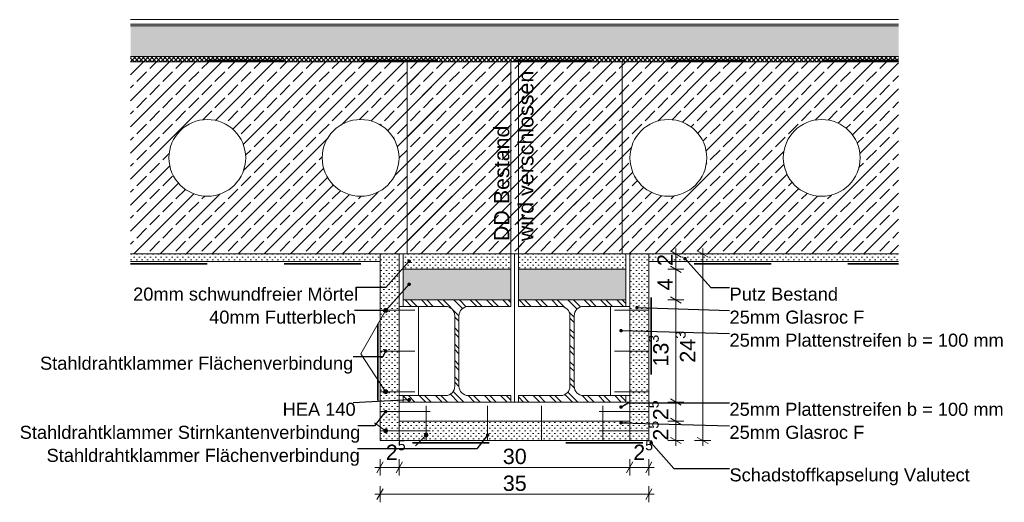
# Model space of a CAD drawing. Header units: metres. Extents: x 0 to 114, y 1 to 7.
# Tile 34 of 50: x 51.245 to 52.527, y 1.3 to 1.929. Entities that reach past the tile are written whole.
import ezdxf

# ---------------------------------------------------------------- set-up
doc = ezdxf.new("R2010")
doc.units = ezdxf.units.M
doc.header["$MEASUREMENT"] = 0
doc.linetypes.add('Strichlinie eng', pattern=[0.023, 0.015, -0.008])
for name, color, linetype in [('152 - Bemaßung_ Beschriftung.Ausbau', 7, 'Continuous'), ('301 - Elemente.Linie', 7, 'Continuous'), ('603 - Struktur.Bodenplatte_ Decke Roh', 7, 'Continuous'), ('650 - Abdeckung.Fußboden Aufbau', 7, 'Continuous'), ('Neubau_606 - Struktur.Wand Innen Ausbau', 7, 'Continuous'), ('Neubau_608 - Struktur.Träger', 7, 'Continuous')]:
    doc.layers.add(name, color=color, linetype=linetype)
doc.styles.add('ERSTELLTER_STIL_1', font='txt')
doc.dimstyles.new('ERSTELLTER_STIL__1', dxfattribs={"dimtxt": 0.02, "dimasz": 0.01064, "dimexe": 0.18, "dimexo": 0.0625, "dimgap": 0, "dimtad": 1, "dimtih": 1, "dimtoh": 1, "dimzin": 0, "dimdsep": 46, "dimtxsty": 'ERSTELLTER_STIL_1', "dimblk": 'ARROWHEAD_2', "dimblk1": 'ARROWHEAD_2', "dimblk2": 'ARROWHEAD_2', "dimcen": 0.09, "dimse1": 1, "dimse2": 1, "dimclrd": 7, "dimclre": 7, "dimclrt": 7, "dimazin": 0, "dimtfac": 1, "dimtdec": 4, "dimtmove": 0, "dimatfit": 3, "dimfxl": 1, "dimtolj": 1, "dimtzin": 0, "dimarcsym": 0})
doc.dimstyles.new('ERSTELLTER_STIL__2', dxfattribs={"dimtxt": 0.02, "dimasz": 0.01064, "dimexe": 0.18, "dimexo": 0.0625, "dimgap": 0, "dimtad": 1, "dimzin": 0, "dimdsep": 46, "dimtxsty": 'ERSTELLTER_STIL_1', "dimblk": 'ARROWHEAD_2', "dimblk1": 'ARROWHEAD_2', "dimblk2": 'ARROWHEAD_2', "dimcen": 0.09, "dimse1": 1, "dimse2": 1, "dimclrd": 7, "dimclre": 7, "dimclrt": 7, "dimazin": 0, "dimtfac": 1, "dimtdec": 4, "dimtmove": 0, "dimatfit": 3, "dimfxl": 1, "dimtolj": 1, "dimtzin": 0, "dimarcsym": 0})
doc.dimstyles.new('ERSTELLTER_STIL__3', dxfattribs={"dimtxt": 0.18, "dimasz": 0.00912, "dimexe": 0.18, "dimexo": 0.0625, "dimgap": 0, "dimtad": 0, "dimtih": 1, "dimtoh": 1, "dimdec": 4, "dimzin": 0, "dimdsep": 46, "dimcen": 0.09, "dimadec": 0, "dimazin": 0, "dimtfac": 1, "dimtdec": 4, "dimtmove": 0, "dimatfit": 3, "dimldrblk": 'ARROWHEAD_11', "dimfxl": 1, "dimtolj": 1, "dimtzin": 0, "dimarcsym": 0})
doc.dimstyles.new('ERSTELLTER_STIL__4', dxfattribs={"dimtxt": 0.02, "dimasz": 0.01064, "dimexe": 0.18, "dimexo": 0.0625, "dimgap": 0, "dimtad": 1, "dimzin": 0, "dimdsep": 46, "dimtxsty": 'ERSTELLTER_STIL_1', "dimblk": 'ARROWHEAD_2', "dimblk1": 'ARROWHEAD_2', "dimblk2": 'ARROWHEAD_2', "dimcen": 0.09, "dimse1": 1, "dimse2": 1, "dimclrd": 7, "dimclre": 7, "dimclrt": 7, "dimazin": 0, "dimtfac": 1, "dimtdec": 4, "dimtmove": 2, "dimatfit": 3, "dimfxl": 1, "dimtolj": 1, "dimtzin": 0, "dimarcsym": 0})
doc.dimstyles.new('ERSTELLTER_STIL__5', dxfattribs={"dimtxt": 0.02, "dimasz": 0.01064, "dimexe": 0.18, "dimexo": 0.0625, "dimgap": 0, "dimtad": 1, "dimtih": 1, "dimtoh": 1, "dimzin": 0, "dimdsep": 46, "dimtxsty": 'ERSTELLTER_STIL_1', "dimblk": 'ARROWHEAD_2', "dimblk1": 'ARROWHEAD_2', "dimblk2": 'ARROWHEAD_2', "dimcen": 0.09, "dimse1": 1, "dimse2": 1, "dimclrd": 7, "dimclre": 7, "dimclrt": 7, "dimazin": 0, "dimtfac": 1, "dimtdec": 4, "dimtmove": 2, "dimatfit": 3, "dimfxl": 1, "dimtolj": 1, "dimtzin": 0, "dimarcsym": 0})
pattern_1 = [(135, (9.692068, -8.071143), (0.0106066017, 0.0106066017), []), (135, (9.688532, -8.074678), (0.0106066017, 0.0106066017), [])]
pattern_2 = [(45, (9.692068, -8.071143), (-0.0035355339, 0.0035355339), [0, -0.005])]
pattern_3 = [(45, (9.692068, -8.071143), (-0.016970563, 0.016970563), []), (45, (9.683583, -8.062658), (-0.016970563, 0.016970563), [0.018, -0.006])]

# ---------------------------------------------------------------- blocks, each defined once
blk = doc.blocks.new('*D138', base_point=(9.6921, -8.0711))
at = {"layer": '152 - Bemaßung_ Beschriftung.Ausbau', "color": 7, "linetype": 'Continuous', "lineweight": 5}
for p, q in [((52.1096, 1.4059), (52.0886, 1.4059)), ((52.0921, 1.4099), (52.1061, 1.4018)), ((52.0991, 1.3809), (52.0991, 1.4059)), ((52.0921, 1.3849), (52.1061, 1.3768)), ((52.1096, 1.3809), (52.0886, 1.3809)), ((52.0991, 1.374), (52.0991, 1.3809))]:
    blk.add_line(p, q, dxfattribs=at)
at = {"layer": '152 - Bemaßung_ Beschriftung.Ausbau', "color": 7, "lineweight": 5, "insert": (52.0953, 1.3807), "char_height": 0.02, "attachment_point": 7, "rotation": 90, "style": 'ERSTELLTER_STIL_1'}
blk.add_mtext('\\A1;{\\pql;\\fArial|b0|i0|c0|p38;2\\fArial|b0|i0|c0|p38;\\A1{\\H.66x;\\S5^  ;}}', dxfattribs=at)
blk = doc.blocks.new('ARROWHEAD_2')
at = {"color": 0, "linetype": 'Continuous', "lineweight": 0}
for p, q in [((0, 0), (-1, 0)), ((-0.38, -0.66), (0.38, 0.66))]:
    blk.add_line(p, q, dxfattribs=at)
blk = doc.blocks.new('*D139', base_point=(9.6921, -8.0711))
at = {"layer": '152 - Bemaßung_ Beschriftung.Ausbau', "color": 7, "linetype": 'Continuous', "lineweight": 5}
for p, q in [((52.1096, 1.4309), (52.0886, 1.4309)), ((52.0921, 1.4349), (52.1061, 1.4268)), ((52.0991, 1.4059), (52.0991, 1.4309)), ((52.1096, 1.4059), (52.0886, 1.4059)), ((52.0921, 1.4099), (52.1061, 1.4018))]:
    blk.add_line(p, q, dxfattribs=at)
at = {"layer": '152 - Bemaßung_ Beschriftung.Ausbau', "color": 7, "lineweight": 5, "insert": (52.0953, 1.4073), "char_height": 0.02, "attachment_point": 7, "rotation": 90, "style": 'ERSTELLTER_STIL_1'}
blk.add_mtext('\\A1;{\\pql;\\fArial|b0|i0|c0|p38;2\\fArial|b0|i0|c0|p38;\\A1{\\H.66x;\\S5^  ;}}', dxfattribs=at)
blk = doc.blocks.new('*D140', base_point=(9.6921, -8.0711))
at = {"layer": '152 - Bemaßung_ Beschriftung.Ausbau', "color": 7, "linetype": 'Continuous', "lineweight": 5}
for p, q in [((52.0921, 1.5679), (52.1061, 1.5598)), ((52.1096, 1.5639), (52.0886, 1.5639)), ((52.0991, 1.4309), (52.0991, 1.5639)), ((52.1096, 1.4309), (52.0886, 1.4309)), ((52.0921, 1.4349), (52.1061, 1.4268))]:
    blk.add_line(p, q, dxfattribs=at)
at = {"layer": '152 - Bemaßung_ Beschriftung.Ausbau', "color": 7, "lineweight": 5, "insert": (52.0954, 1.4772), "char_height": 0.02, "attachment_point": 7, "rotation": 90, "style": 'ERSTELLTER_STIL_1'}
blk.add_mtext('\\A1;{\\pql;\\fArial|b0|i0|c0|p38;13\\fArial|b0|i0|c0|p38;\\A1{\\H.66x;\\S3^  ;}}', dxfattribs=at)
blk = doc.blocks.new('*D141', base_point=(9.6921, -8.0711))
at = {"layer": '152 - Bemaßung_ Beschriftung.Ausbau', "color": 7, "linetype": 'Continuous', "lineweight": 5}
for p, q in [((52.1096, 1.6039), (52.0886, 1.6039)), ((52.0921, 1.6079), (52.1061, 1.5998)), ((52.0991, 1.5639), (52.0991, 1.6039)), ((52.0921, 1.5679), (52.1061, 1.5598)), ((52.1096, 1.5639), (52.0886, 1.5639))]:
    blk.add_line(p, q, dxfattribs=at)
at = {"layer": '152 - Bemaßung_ Beschriftung.Ausbau', "color": 7, "lineweight": 5, "insert": (52.0951, 1.5763), "char_height": 0.02, "attachment_point": 7, "rotation": 90, "style": 'ERSTELLTER_STIL_1'}
blk.add_mtext('\\A1;{\\pql;\\fArial|b0|i0|c0|p38;4}', dxfattribs=at)
blk = doc.blocks.new('*D142', base_point=(9.6921, -8.0711))
at = {"layer": '152 - Bemaßung_ Beschriftung.Ausbau', "color": 7, "linetype": 'Continuous', "lineweight": 5}
for p, q in [((52.0991, 1.6239), (52.0991, 1.6307)), ((52.1096, 1.6239), (52.0886, 1.6239)), ((52.1061, 1.6198), (52.0921, 1.6279)), ((52.0991, 1.6039), (52.0991, 1.6239)), ((52.1096, 1.6039), (52.0886, 1.6039)), ((52.0921, 1.6079), (52.1061, 1.5998))]:
    blk.add_line(p, q, dxfattribs=at)
at = {"layer": '152 - Bemaßung_ Beschriftung.Ausbau', "color": 7, "lineweight": 5, "insert": (52.0951, 1.6081), "char_height": 0.02, "attachment_point": 7, "rotation": 90, "style": 'ERSTELLTER_STIL_1'}
blk.add_mtext('\\A1;{\\pql;\\fArial|b0|i0|c0|p38;2}', dxfattribs=at)
blk = doc.blocks.new('*D143', base_point=(9.6921, -8.0711))
at = {"layer": '152 - Bemaßung_ Beschriftung.Ausbau', "color": 7, "linetype": 'Continuous', "lineweight": 5}
for p, q in [((51.7181, 1.3529), (51.71, 1.3389)), ((51.7141, 1.3354), (51.7141, 1.3564)), ((51.7431, 1.3529), (51.735, 1.3389)), ((51.7391, 1.3354), (51.7391, 1.3564)), ((51.7072, 1.3459), (51.7141, 1.3459)), ((51.7141, 1.3459), (51.7391, 1.3459))]:
    blk.add_line(p, q, dxfattribs=at)
at = {"layer": '152 - Bemaßung_ Beschriftung.Ausbau', "color": 7, "lineweight": 5, "insert": (51.7215, 1.3496), "char_height": 0.02, "attachment_point": 7, "style": 'ERSTELLTER_STIL_1'}
blk.add_mtext('\\A1;{\\pql;\\fArial|b0|i0|c0|p38;2\\fArial|b0|i0|c0|p38;\\A1{\\H.66x;\\S5^  ;}}', dxfattribs=at)
blk = doc.blocks.new('*D144', base_point=(9.6921, -8.0711))
at = {"layer": '152 - Bemaßung_ Beschriftung.Ausbau', "color": 7, "linetype": 'Continuous', "lineweight": 5}
for p, q in [((51.7431, 1.3529), (51.735, 1.3389)), ((51.7391, 1.3354), (51.7391, 1.3564)), ((52.0431, 1.3529), (52.035, 1.3389)), ((52.0391, 1.3354), (52.0391, 1.3564)), ((51.7391, 1.3459), (52.0391, 1.3459))]:
    blk.add_line(p, q, dxfattribs=at)
at = {"layer": '152 - Bemaßung_ Beschriftung.Ausbau', "color": 7, "lineweight": 5, "insert": (51.8739, 1.3499), "char_height": 0.02, "attachment_point": 7, "style": 'ERSTELLTER_STIL_1'}
blk.add_mtext('\\A1;{\\pql;\\fArial|b0|i0|c0|p38;30}', dxfattribs=at)
blk = doc.blocks.new('*D145', base_point=(9.6921, -8.0711))
at = {"layer": '152 - Bemaßung_ Beschriftung.Ausbau', "color": 7, "linetype": 'Continuous', "lineweight": 5}
for p, q in [((52.0431, 1.3529), (52.035, 1.3389)), ((52.0391, 1.3354), (52.0391, 1.3564)), ((52.06, 1.3389), (52.0681, 1.3529)), ((52.0641, 1.3354), (52.0641, 1.3564)), ((52.0391, 1.3459), (52.0641, 1.3459)), ((52.0641, 1.3459), (52.0709, 1.3459))]:
    blk.add_line(p, q, dxfattribs=at)
at = {"layer": '152 - Bemaßung_ Beschriftung.Ausbau', "color": 7, "lineweight": 5, "insert": (52.0437, 1.3496), "char_height": 0.02, "attachment_point": 7, "style": 'ERSTELLTER_STIL_1'}
blk.add_mtext('\\A1;{\\pql;\\fArial|b0|i0|c0|p38;2\\fArial|b0|i0|c0|p38;\\A1{\\H.66x;\\S5^  ;}}', dxfattribs=at)
blk = doc.blocks.new('*D146', base_point=(9.6921, -8.0711))
at = {"layer": '152 - Bemaßung_ Beschriftung.Ausbau', "color": 7, "linetype": 'Continuous', "lineweight": 5}
for p, q in [((51.7141, 1.3004), (51.7141, 1.3214)), ((52.0641, 1.3004), (52.0641, 1.3214)), ((51.7072, 1.3109), (51.7141, 1.3109)), ((51.7181, 1.3179), (51.71, 1.3039)), ((51.7141, 1.3109), (52.0641, 1.3109)), ((52.06, 1.3039), (52.0681, 1.3179)), ((52.0641, 1.3109), (52.0709, 1.3109))]:
    blk.add_line(p, q, dxfattribs=at)
at = {"layer": '152 - Bemaßung_ Beschriftung.Ausbau', "color": 7, "lineweight": 5, "insert": (51.8739, 1.3149), "char_height": 0.02, "attachment_point": 7, "style": 'ERSTELLTER_STIL_1'}
blk.add_mtext('\\A1;{\\pql;\\fArial|b0|i0|c0|p38;35}', dxfattribs=at)
blk = doc.blocks.new('*D147', base_point=(9.6921, -8.0711))
at = {"layer": '152 - Bemaßung_ Beschriftung.Ausbau', "color": 7, "linetype": 'Continuous', "lineweight": 5}
for p, q in [((52.1341, 1.6239), (52.1341, 1.6307)), ((52.1446, 1.6239), (52.1236, 1.6239)), ((52.1411, 1.6198), (52.1271, 1.6279)), ((52.1341, 1.3809), (52.1341, 1.6239)), ((52.1271, 1.3849), (52.1411, 1.3768)), ((52.1446, 1.3809), (52.1236, 1.3809)), ((52.1341, 1.374), (52.1341, 1.3809))]:
    blk.add_line(p, q, dxfattribs=at)
at = {"layer": '152 - Bemaßung_ Beschriftung.Ausbau', "color": 7, "lineweight": 5, "insert": (52.1303, 1.4822), "char_height": 0.02, "attachment_point": 7, "rotation": 90, "style": 'ERSTELLTER_STIL_1'}
blk.add_mtext('\\A1;{\\pql;\\fArial|b0|i0|c0|p38;24\\fArial|b0|i0|c0|p38;\\A1{\\H.66x;\\S3^  ;}}', dxfattribs=at)
blk = doc.blocks.new('ARROWHEAD_11')
at = {"color": 0, "linetype": 'Continuous', "lineweight": 0}
blk.add_line((0, 0), (-1, 0), dxfattribs=at)
at = {"color": 0, "linetype": 'Continuous', "lineweight": 0, "const_width": 0.25, "flags": 128}
blk.add_lwpolyline([(-0.125, 0, 1), (0.125, 0, 1)], format="xyb", close=True, dxfattribs=at)

msp = doc.modelspace()

# ---------------------------------------------------------------- hatches: boundary and pattern name
at = {"linetype": 'Continuous', "lineweight": 5}
h = msp.add_hatch(dxfattribs=at)
h.set_pattern_fill('Metall__Stahl_0008', color=1, style=0, pattern_type=2)
h.set_pattern_definition(pattern_1)
h.paths.add_polyline_path([(51.8841, 1.5639), (51.7441, 1.5639), (51.7441, 1.5554), (51.7993, 1.5554, -0.414214), (51.8113, 1.5434), (51.8113, 1.4514, -0.414214), (51.7993, 1.4394), (51.7441, 1.4394), (51.7441, 1.4309), (51.8841, 1.4309), (51.8841, 1.4394), (51.8288, 1.4394, -0.414214), (51.8168, 1.4514), (51.8168, 1.5434, -0.414214), (51.8288, 1.5554), (51.8841, 1.5554)])
h = msp.add_hatch(dxfattribs=at)
h.set_pattern_fill('Metall__Stahl_0008', color=1, style=0, pattern_type=2)
h.set_pattern_definition(pattern_1)
h.paths.add_polyline_path([(52.0341, 1.5639), (51.8941, 1.5639), (51.8941, 1.5554), (51.9493, 1.5554, -0.414214), (51.9613, 1.5434), (51.9613, 1.4514, -0.414214), (51.9493, 1.4394), (51.8941, 1.4394), (51.8941, 1.4309), (52.0341, 1.4309), (52.0341, 1.4394), (51.9788, 1.4394, -0.414214), (51.9668, 1.4514), (51.9668, 1.5434, -0.414214), (51.9788, 1.5554), (52.0341, 1.5554)])
at = {"layer": '152 - Bemaßung_ Beschriftung.Ausbau', "linetype": 'Continuous', "lineweight": 0, "true_color": 0x000000}
for points in [[(51.7188, 1.5504), (51.719, 1.5494), (51.7196, 1.5486), (51.7204, 1.548), (51.7213, 1.5479), (51.7223, 1.548), (51.7231, 1.5486), (51.7237, 1.5494), (51.7238, 1.5504), (51.7237, 1.5513), (51.7231, 1.5521), (51.7223, 1.5527), (51.7213, 1.5529), (51.7204, 1.5527), (51.7196, 1.5521), (51.719, 1.5513)], [(51.7188, 1.4444), (51.719, 1.4434), (51.7196, 1.4426), (51.7204, 1.442), (51.7213, 1.4419), (51.7223, 1.442), (51.7231, 1.4426), (51.7237, 1.4434), (51.7238, 1.4444), (51.7237, 1.4453), (51.7231, 1.4461), (51.7223, 1.4467), (51.7213, 1.4469), (51.7204, 1.4467), (51.7196, 1.4461), (51.719, 1.4453)], [(51.7188, 1.3934), (51.719, 1.3924), (51.7196, 1.3916), (51.7204, 1.391), (51.7213, 1.3909), (51.7223, 1.391), (51.7231, 1.3916), (51.7237, 1.3924), (51.7238, 1.3934), (51.7237, 1.3943), (51.7231, 1.3951), (51.7223, 1.3957), (51.7213, 1.3959), (51.7204, 1.3957), (51.7196, 1.3951), (51.719, 1.3943)], [(51.7716, 1.3879), (51.7718, 1.387), (51.7723, 1.3862), (51.7731, 1.3856), (51.7741, 1.3854), (51.775, 1.3856), (51.7758, 1.3862), (51.7764, 1.387), (51.7766, 1.3879), (51.7764, 1.3889), (51.7758, 1.3897), (51.775, 1.3902), (51.7741, 1.3904), (51.7731, 1.3902), (51.7723, 1.3897), (51.7718, 1.3889)]]:
    msp.add_hatch(color=18, dxfattribs=at).paths.add_polyline_path(points)
at = {"layer": '603 - Struktur.Bodenplatte_ Decke Roh', "linetype": 'Continuous', "lineweight": 5}
h = msp.add_hatch(dxfattribs=at)
h.set_pattern_fill('Beton__Stahlbeton_0008', style=0, pattern_type=2)
h.set_pattern_definition(pattern_3)
h.paths.add_polyline_path([(51.3891, 1.6239), (51.8841, 1.6239), (51.8841, 1.8739), (51.3891, 1.8739)])
h.paths.add_polyline_path([(51.6891, 1.6989, 0.414214), (51.7391, 1.7489, 0.414214), (51.6891, 1.7989, 0.414214), (51.6391, 1.7489, 0.414214)], flags=0)
h.paths.add_polyline_path([(51.4891, 1.7989, -0.414214), (51.5391, 1.7489, -0.414214), (51.4891, 1.6989, -0.414214), (51.4391, 1.7489, -0.414214)], flags=0)
h = msp.add_hatch(dxfattribs=at)
h.set_pattern_fill('Beton__Stahlbeton_0008', color=1, style=0, pattern_type=2)
h.set_pattern_definition(pattern_3)
h.paths.add_polyline_path([(51.7491, 1.8739), (51.7491, 1.6239), (52.0291, 1.6239), (52.0291, 1.8739)])
h = msp.add_hatch(dxfattribs=at)
h.set_pattern_fill('Beton__Stahlbeton_0008', style=0, pattern_type=2)
h.set_pattern_definition(pattern_3)
h.paths.add_polyline_path([(52.3891, 1.6239), (51.8941, 1.6239), (51.8941, 1.8739), (52.3891, 1.8739)])
h.paths.add_polyline_path([(52.0891, 1.6989, -0.414214), (52.0391, 1.7489, -0.414214), (52.0891, 1.7989, -0.414214), (52.1391, 1.7489, -0.414214)], flags=0)
h.paths.add_polyline_path([(52.2891, 1.7989, 0.414214), (52.2391, 1.7489, 0.414214), (52.2891, 1.6989, 0.414214), (52.3391, 1.7489, 0.414214)], flags=0)
h = msp.add_hatch(dxfattribs=at)
h.set_pattern_fill('Gips_0008', style=0, pattern_type=2)
h.set_pattern_definition(pattern_2)
h.paths.add_polyline_path([(51.3891, 1.6139), (51.7141, 1.6139), (51.7141, 1.6239), (51.3891, 1.6239)])
h = msp.add_hatch(dxfattribs=at)
h.set_pattern_fill('Gips_0008', color=1, style=0, pattern_type=2)
h.set_pattern_definition(pattern_2)
h.paths.add_polyline_path([(51.7441, 1.6239), (51.7441, 1.6039), (51.8841, 1.6039), (51.8841, 1.6239)])
h = msp.add_hatch(dxfattribs=at)
h.set_pattern_fill('Gips_0008', color=1, style=0, pattern_type=2)
h.set_pattern_definition(pattern_2)
h.paths.add_polyline_path([(51.8941, 1.6239), (51.8941, 1.6039), (52.0341, 1.6039), (52.0341, 1.6239)])
h = msp.add_hatch(dxfattribs=at)
h.set_pattern_fill('Gips_0008', style=0, pattern_type=2)
h.set_pattern_definition(pattern_2)
h.paths.add_polyline_path([(52.0641, 1.6139), (52.3891, 1.6139), (52.3891, 1.6239), (52.0641, 1.6239)])
at = {"layer": '603 - Struktur.Bodenplatte_ Decke Roh', "linetype": 'Continuous', "lineweight": 0, "true_color": 0xffbfbf}
for points in [[(51.7441, 1.6039), (51.8841, 1.6039), (51.8841, 1.5639), (51.7441, 1.5639)], [(51.8941, 1.6039), (52.0341, 1.6039), (52.0341, 1.5639), (51.8941, 1.5639)]]:
    msp.add_hatch(color=254, dxfattribs=at).paths.add_polyline_path(points)
at = {"layer": '650 - Abdeckung.Fußboden Aufbau', "linetype": 'Continuous', "lineweight": 5}
h = msp.add_hatch(dxfattribs=at)
h.set_pattern_fill('Beton__unbewehrt_0008', color=1, style=0, pattern_type=2)
h.set_pattern_definition([(45, (9.692068, -8.071143), (-0.0070710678, 0.0070710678), [0.0075, -0.0025]), (45, (9.692068, -8.064072), (-0.0070710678, 0.0070710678), [0.0075, -0.0025])])
h.paths.add_polyline_path([(51.3891, 1.9209), (51.3891, 1.8809), (52.3891, 1.8809), (52.3891, 1.9209)])
h = msp.add_hatch(dxfattribs=at)
h.set_pattern_fill('Dämmung__hart_2_0008', color=1, style=0, pattern_type=2)
h.set_pattern_definition([(45, (9.692068, -8.071143), (-0.00282842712, 0.00282842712), []), (135, (9.692068, -8.071143), (0.00282842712, 0.00282842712), [])])
h.paths.add_polyline_path([(51.3891, 1.8809), (51.3891, 1.8739), (52.3891, 1.8739), (52.3891, 1.8809)])
at = {"layer": 'Neubau_606 - Struktur.Wand Innen Ausbau', "linetype": 'Continuous', "lineweight": 5}
h = msp.add_hatch(dxfattribs=at)
h.set_pattern_fill('Gips_0008', style=0, pattern_type=2)
h.set_pattern_definition(pattern_2)
h.paths.add_polyline_path([(51.7391, 1.6239), (51.7141, 1.6239), (51.7141, 1.3809), (51.7391, 1.3809)])
h = msp.add_hatch(dxfattribs=at)
h.set_pattern_fill('Gips_0008', style=0, pattern_type=2)
h.set_pattern_definition(pattern_2)
h.paths.add_polyline_path([(52.0641, 1.6239), (52.0391, 1.6239), (52.0391, 1.3809), (52.0641, 1.3809)])
h = msp.add_hatch(dxfattribs=at)
h.set_pattern_fill('Gips_0008', style=0, pattern_type=2)
h.set_pattern_definition(pattern_2)
h.paths.add_polyline_path([(51.7391, 1.4059), (51.7391, 1.3809), (52.0391, 1.3809), (52.0391, 1.4059)])

# ---------------------------------------------------------------- linework, layer by layer
at = {"color": 1, "linetype": 'Continuous', "lineweight": 9, "flags": 128}
for points in [[(51.8841, 1.5639), (51.7441, 1.5639), (51.7441, 1.5554), (51.7993, 1.5554, -0.414214), (51.8113, 1.5434), (51.8113, 1.4514, -0.414214), (51.7993, 1.4394), (51.7441, 1.4394), (51.7441, 1.4309), (51.8841, 1.4309), (51.8841, 1.4394), (51.8288, 1.4394, -0.414214), (51.8168, 1.4514), (51.8168, 1.5434, -0.414214), (51.8288, 1.5554), (51.8841, 1.5554)], [(52.0341, 1.5639), (51.8941, 1.5639), (51.8941, 1.5554), (51.9493, 1.5554, -0.414214), (51.9613, 1.5434), (51.9613, 1.4514, -0.414214), (51.9493, 1.4394), (51.8941, 1.4394), (51.8941, 1.4309), (52.0341, 1.4309), (52.0341, 1.4394), (51.9788, 1.4394, -0.414214), (51.9668, 1.4514), (51.9668, 1.5434, -0.414214), (51.9788, 1.5554), (52.0341, 1.5554)]]:
    msp.add_lwpolyline(points, format="xyb", close=True, dxfattribs=at)
at = {"layer": '152 - Bemaßung_ Beschriftung.Ausbau', "color": 7, "linetype": 'Continuous', "lineweight": 9}
for p, q in [((51.6889, 1.4939), (51.7201, 1.5482)), ((51.6889, 1.4939), (51.72, 1.4464)), ((51.7068, 1.4039), (51.7193, 1.3948)), ((51.76, 1.3739), (51.7723, 1.3862))]:
    msp.add_line(p, q, dxfattribs=at)
for centre in [(51.7213, 1.5504), (51.7213, 1.4444), (51.7213, 1.3934), (51.7741, 1.3879)]:
    msp.add_circle(centre, 0.0025, dxfattribs=at)
at = {"layer": '301 - Elemente.Linie', "color": 7, "linetype": 'Continuous', "lineweight": 18}
for p, q in [((51.7141, 1.5504), (51.7591, 1.5504)), ((52.0641, 1.5504), (52.0191, 1.5504)), ((51.7141, 1.4974), (51.7591, 1.4974)), ((52.0641, 1.4974), (52.0191, 1.4974)), ((51.7141, 1.4444), (51.7591, 1.4444)), ((52.0641, 1.4444), (52.0191, 1.4444)), ((51.7741, 1.4259), (51.7741, 1.3809)), ((51.8541, 1.4259), (51.8541, 1.3809)), ((51.9241, 1.4259), (51.9241, 1.3809)), ((52.0041, 1.4259), (52.0041, 1.3809)), ((51.7141, 1.4184), (51.7791, 1.4184)), ((52.0641, 1.4184), (51.9991, 1.4184)), ((51.7141, 1.3934), (51.7791, 1.3934)), ((52.0641, 1.3934), (51.9991, 1.3934))]:
    msp.add_line(p, q, dxfattribs=at)
at = {"layer": '301 - Elemente.Linie', "color": 92, "linetype": 'Strichlinie eng', "lineweight": 35, "true_color": 0x00be00, "flags": 128}
for points in [[(52.3891, 1.8759), (51.3891, 1.8759)], [(51.3891, 1.6109), (51.7111, 1.6109), (51.7111, 1.3779), (52.067, 1.3779), (52.067, 1.6109), (52.3891, 1.6109)]]:
    msp.add_lwpolyline(points, dxfattribs=at)
at = {"layer": '301 - Elemente.Linie', "color": 7, "linetype": 'Continuous', "lineweight": 13, "flags": 128}
for points in [[(51.4391, 1.7489, -1), (51.5391, 1.7489, -1)], [(51.6387, 1.7489, -1), (51.7387, 1.7489, -1)], [(52.1394, 1.7489, 1), (52.0394, 1.7489, 1)], [(52.3391, 1.7489, 1), (52.2391, 1.7489, 1)]]:
    msp.add_lwpolyline(points, format="xyb", close=True, dxfattribs=at)
at = {"layer": '603 - Struktur.Bodenplatte_ Decke Roh', "color": 7, "linetype": 'Continuous', "lineweight": 13}
for p, q in [((52.3891, 1.8739), (51.3891, 1.8739)), ((51.8841, 1.8739), (51.8841, 1.6239)), ((51.8941, 1.8739), (51.8941, 1.6239)), ((52.3891, 1.6239), (51.3891, 1.6239))]:
    msp.add_line(p, q, dxfattribs=at)
at = {"layer": '603 - Struktur.Bodenplatte_ Decke Roh', "color": 1, "linetype": 'Continuous', "lineweight": 13}
msp.add_line((51.8791, 1.8739), (52.3891, 1.8739), dxfattribs=at)
at = {"layer": '603 - Struktur.Bodenplatte_ Decke Roh', "color": 7, "linetype": 'Continuous', "lineweight": 5}
for p, q in [((51.7141, 1.6139), (51.3891, 1.6139)), ((52.3891, 1.6139), (52.0641, 1.6139))]:
    msp.add_line(p, q, dxfattribs=at)
at = {"layer": '603 - Struktur.Bodenplatte_ Decke Roh', "color": 1, "linetype": 'Continuous', "lineweight": 13, "flags": 128}
msp.add_lwpolyline([(51.7491, 1.8739), (51.7491, 1.6239), (52.0291, 1.6239), (52.0291, 1.8739)], close=True, dxfattribs=at)
at = {"layer": '603 - Struktur.Bodenplatte_ Decke Roh', "color": 1, "linetype": 'Continuous', "lineweight": 9, "flags": 128}
for points in [[(51.7441, 1.6239), (51.7441, 1.6039), (51.8841, 1.6039), (51.8841, 1.6239)], [(51.8941, 1.6239), (51.8941, 1.6039), (52.0341, 1.6039), (52.0341, 1.6239)], [(51.7441, 1.6039), (51.8841, 1.6039), (51.8841, 1.5639), (51.7441, 1.5639)], [(51.8941, 1.6039), (52.0341, 1.6039), (52.0341, 1.5639), (51.8941, 1.5639)]]:
    msp.add_lwpolyline(points, close=True, dxfattribs=at)
at = {"layer": '650 - Abdeckung.Fußboden Aufbau', "color": 1, "linetype": 'Continuous', "lineweight": 13}
for p, q in [((52.3891, 1.9289), (51.3891, 1.9289)), ((52.3891, 1.9229), (51.3891, 1.9229)), ((52.3891, 1.9209), (51.3891, 1.9209)), ((52.3891, 1.8809), (51.3891, 1.8809))]:
    msp.add_line(p, q, dxfattribs=at)
at = {"layer": 'Neubau_606 - Struktur.Wand Innen Ausbau', "color": 1, "linetype": 'Continuous', "lineweight": 9, "flags": 128}
for points in [[(51.7391, 1.6239), (51.7141, 1.6239), (51.7141, 1.3809), (51.7391, 1.3809)], [(52.0641, 1.6239), (52.0391, 1.6239), (52.0391, 1.3809), (52.0641, 1.3809)], [(51.7641, 1.5554), (51.7391, 1.5554), (51.7391, 1.4394), (51.7641, 1.4394)], [(52.0391, 1.5554), (52.0141, 1.5554), (52.0141, 1.4394), (52.0391, 1.4394)], [(52.0391, 1.4309), (51.7391, 1.4309), (51.7391, 1.4059), (52.0391, 1.4059)], [(51.7391, 1.4059), (51.7391, 1.3809), (52.0391, 1.3809), (52.0391, 1.4059)]]:
    msp.add_lwpolyline(points, close=True, dxfattribs=at)
at = {"layer": 'Neubau_608 - Struktur.Träger', "color": 1, "linetype": 'Continuous', "lineweight": 9}
for p, q in [((51.8891, 1.6239), (51.8891, 1.4309)), ((52.0091, 1.5639), (52.0091, 1.5639)), ((52.0291, 1.5639), (52.0091, 1.5639)), ((52.0291, 1.5554), (52.0091, 1.5554))]:
    msp.add_line(p, q, dxfattribs=at)

# ---------------------------------------------------------------- texts
at = {"layer": '152 - Bemaßung_ Beschriftung.Ausbau', "color": 1, "linetype": 'Continuous', "lineweight": 9, "insert": (51.914, 1.6404), "char_height": 0.02, "attachment_point": 7, "rotation": 90, "line_spacing_factor": 0.942728, "style": 'ERSTELLTER_STIL_1'}
msp.add_mtext('\\A1;{\\pql;\\fArial|b0|i0|c0|p38;D\\fArial|b0|i0|c0|p38;D Bestand\\P\\pql;\\fArial|b0|i0|c0|p38;wird verschlossen}', dxfattribs=at)
at = {"layer": '152 - Bemaßung_ Beschriftung.Ausbau', "color": 7, "linetype": 'Continuous', "lineweight": 9, "char_height": 0.017, "style": 'ERSTELLTER_STIL_1'}
for s, insert, attachment_point in [('\\A1;{\\pql;\\fArial|b0|i0|c0|p38;20mm schwundfreier Mörtel}', (51.3925, 1.58), 1), ('\\A1;{\\pql;\\fArial|b0|i0|c0|p38;Putz Bestand}', (52.1691, 1.58), 1), ('\\A1;{\\pql;\\fArial|b0|i0|c0|p38;40mm Futterblech}', (51.4915, 1.55), 1), ('\\A1;{\\pql;\\fArial|b0|i0|c0|p38;2\\fArial|b0|i0|c0|p38;5m\\fArial|b0|i0|c0|p38;m Glasroc F}', (52.1691, 1.55), 1), ('\\A1;{\\pql;\\fArial|b0|i0|c0|p38;25mm \\fArial|b0|i0|c0|p38;Plattenstreifen b = 100 mm}', (52.1691, 1.52), 1), ('\\A1;{\\pqr;\\fArial|b0|i0|c0|p38;Stahldrahtklammer Flächenverbindung}', (51.6791, 1.49), 3), ('\\A1;{\\pql;\\fArial|b0|i0|c0|p38;HEA 140}', (51.5872, 1.43), 1), ('\\A1;{\\pql;\\fArial|b0|i0|c0|p38;25mm \\fArial|b0|i0|c0|p38;Plattenstreifen b = 100 mm}', (52.169, 1.43), 1), ('\\A1;{\\pql;\\fArial|b0|i0|c0|p38;Stahldrahtklammer Stirnkantenverbindung}', (51.2448, 1.4), 1), ('\\A1;{\\pql;\\fArial|b0|i0|c0|p38;2\\fArial|b0|i0|c0|p38;5m\\fArial|b0|i0|c0|p38;m Glasroc F}', (52.169, 1.4), 1), ('\\A1;{\\pql;\\fArial|b0|i0|c0|p38;Stahldrahtklammer Flächenverbindung}', (51.2798, 1.37), 1), ('\\A1;{\\pql;\\fArial|b0|i0|c0|p38;Schadstoffkapselung\\fArial|b0|i0|c0|p38; \\fArial|b0|i0|c0|p38;Valutect}', (52.169, 1.3446), 1)]:
    msp.add_mtext(s, dxfattribs=dict(at, insert=insert, attachment_point=attachment_point))

# ---------------------------------------------------------------- dimensions: what is measured, and where the dimension line sits
at = {"layer": '152 - Bemaßung_ Beschriftung.Ausbau', "color": 7, "linetype": 'Continuous', "lineweight": 5}
for base, p1, p2, dimstyle, picture, middle in [((52.1341, 1.6239), (51.7141, 1.3809), (51.8941, 1.6239), 'ERSTELLTER_STIL__2', '*D147', (52.1201, 1.5244)), ((52.0991, 1.6239), (51.8941, 1.6039), (51.8941, 1.6239), 'ERSTELLTER_STIL__4', '*D142', (52.0851, 1.6158)), ((52.0991, 1.6039), (52.0341, 1.5639), (51.8941, 1.6039), 'ERSTELLTER_STIL__2', '*D141', (52.0851, 1.5839)), ((52.0991, 1.5639), (51.8941, 1.4309), (52.0341, 1.5639), 'ERSTELLTER_STIL__2', '*D140', (52.0851, 1.5194)), ((52.0990646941, 1.4308571), (51.7390646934, 1.4058571), (51.8940646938, 1.4308571), 'ERSTELLTER_STIL__4', '*D139', (52.0850646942, 1.4419612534)), ((52.0990646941, 1.4058571), (51.7140646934, 1.3808571), (51.7390646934, 1.4058571), 'ERSTELLTER_STIL__4', '*D138', (52.0850646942, 1.4153525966))]:
    dim = msp.add_linear_dim(base=base, p1=p1, p2=p2, angle=90, dimstyle=dimstyle, dxfattribs=at)
    dim.commit()
    dim.dimension.update_dxf_attribs({"geometry": picture, "text_midpoint": middle, "dimtype": 160, "text_rotation": 90})
for base, p1, p2, dimstyle, picture, middle in [((51.7390646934, 1.3458571), (51.7140646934, 1.3808571), (51.7390646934, 1.3808571), 'ERSTELLTER_STIL__5', '*D143', (51.7561365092, 1.3598570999)), ((52.0640646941, 1.3458571), (52.0390646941, 1.3808571), (52.0640646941, 1.3808571), 'ERSTELLTER_STIL__5', '*D145', (52.0783272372, 1.3598570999)), ((52.0641, 1.3109), (51.7141, 1.3809), (52.0641, 1.3809), 'ERSTELLTER_STIL__1', '*D146', (51.8891, 1.3249)), ((52.0391, 1.3459), (51.7391, 1.3809), (52.0391, 1.3809), 'ERSTELLTER_STIL__1', '*D144', (51.8891, 1.3599))]:
    dim = msp.add_linear_dim(base=base, p1=p1, p2=p2, dimstyle=dimstyle, dxfattribs=at)
    dim.commit()
    dim.dimension.update_dxf_attribs({"geometry": picture, "text_midpoint": middle, "dimtype": 160})

# ---------------------------------------------------------------- leaders
at = {"layer": '152 - Bemaßung_ Beschriftung.Ausbau', "color": 7, "linetype": 'Continuous', "lineweight": 9, "annotation_type": 0, "has_hookline": 1}
for points, hookline_direction, text_width in [([(51.7519, 1.6143), (51.7215, 1.58), (51.6828, 1.58)], 1, 0.2904), ([(52.1111, 1.6176), (52.1449, 1.58), (52.1691, 1.58)], 0, 0.1376), ([(51.7519, 1.5843), (51.7215, 1.55), (51.6808, 1.55)], 1, 0.1893), ([(52.0485, 1.5539), (52.1691, 1.55)], 0, 0.1736), ([(52.0278, 1.5239), (52.1691, 1.52)], 0, 0.3545), ([(51.7213, 1.4974), (51.7178, 1.49), (51.6791, 1.49)], 1, 0.4048), ([(51.7519, 1.4339), (51.6791, 1.43)], 1, 0.0919), ([(52.0277, 1.4244), (52.0371, 1.43), (52.169, 1.43)], 0, 0.3545), ([(51.7213, 1.4184), (51.7068, 1.4), (51.6852, 1.4)], 1, 0.4404), ([(52.0278, 1.4039), (52.169, 1.4)], 0, 0.1736), ([(51.8541, 1.3879), (51.84, 1.37), (51.6846, 1.37)], 1, 0.4048), ([(52.067, 1.3779), (52.0964, 1.3446), (52.169, 1.3446)], 0, 0.3113)]:
    msp.add_leader(points, dimstyle='ERSTELLTER_STIL__3', dxfattribs=dict(at, hookline_direction=hookline_direction, text_width=text_width))

doc.saveas('drawing.dxf')
